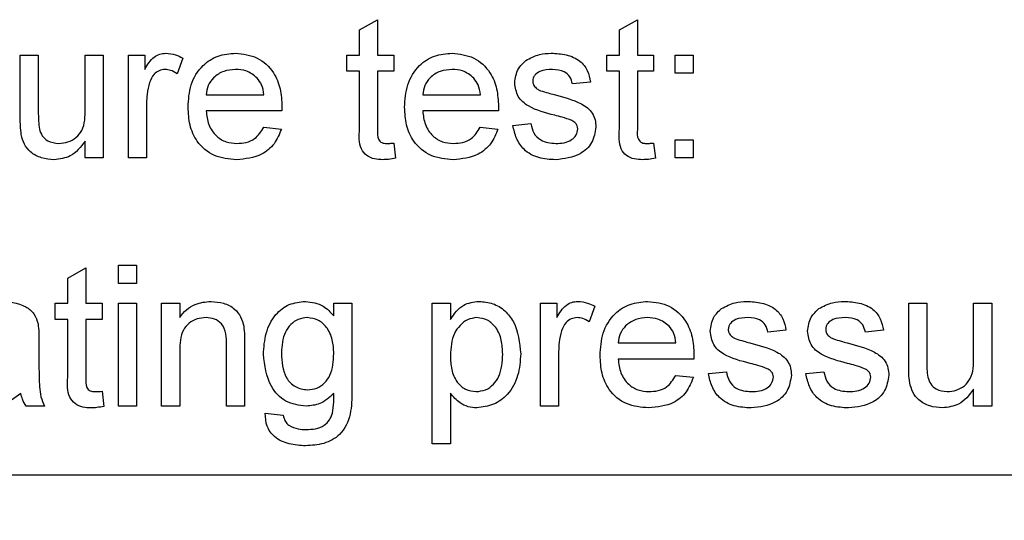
# Paper-space layout 'Blatt3' of a CAD drawing. Header units: millimetres. Extents: x 5 to 418, y 2 to 292.
# Tile 12 of 36: x 243 to 252, y 118 to 123. Entities that reach past the tile are written whole.
import ezdxf

# ---------------------------------------------------------------- set-up
doc = ezdxf.new("R2010")
doc.units = ezdxf.units.MM
doc.layers.add('SLD-0', color=7, linetype='Continuous')
doc.styles.add('SLDTEXTSTYLE0', font='TXT', dxfattribs={"width": 0.605})
doc.styles.add('SLDTEXTSTYLE2', font='TXT', dxfattribs={"width": 0.57})
doc.dimstyles.new('SLDDIMSTYLE2', dxfattribs={"dimtxt": 3.5, "dimasz": 3.302, "dimexe": 0, "dimexo": 0.0625, "dimgap": 0.875, "dimtad": 1, "dimlfac": 1.5, "dimrnd": 1e-09, "dimzin": 12, "dimdsep": 46, "dimtxsty": 'SLDTEXTSTYLE0', "dimsah": 1, "dimcen": 0.09, "dimadec": 0, "dimazin": 3, "dimtfac": 1, "dimtmove": 0, "dimatfit": 0, "dimfxl": 1, "dimfrac": 2, "dimtolj": 1, "dimtzin": 12, "dimarcsym": 0})

# ---------------------------------------------------------------- blocks, each defined once
blk = doc.blocks.new('_D_18')
at = {"layer": 'SLD-0', "color": 7}
for p, q in [((225.7898, 118.7998), (225.7898, 95.9895)), ((232.4565, 118.7998), (232.4565, 95.9895)), ((225.7898, 96.9895), (219.4398, 96.9895)), ((225.7898, 96.9895), (232.4565, 96.9895)), ((232.4565, 96.9895), (255.9048, 96.9895))]:
    blk.add_line(p, q, dxfattribs=at)
for points in [[(225.7898, 96.9895), (222.4878, 97.4975), (222.4878, 96.4815)], [(232.4565, 96.9895), (235.7585, 96.4815), (235.7585, 97.4975)]]:
    blk.add_solid(points, dxfattribs=at)
at = {"layer": 'SLD-0', "color": 7, "char_height": 3.5, "attachment_point": 1}
for s, insert, style in [('%%c', (245.4547, 101.5012), 'SLDTEXTSTYLE0'), ('D =', (237.8373, 101.5109), 'SLDTEXTSTYLE2'), ('10', (250.5576, 101.5109), 'SLDTEXTSTYLE0')]:
    blk.add_mtext(s, dxfattribs=dict(at, insert=insert, style=style))

psp = doc.layouts.new('Blatt3')

# ---------------------------------------------------------------- linework, layer by layer
at = {"color": 7, "linetype": 'Continuous', "lineweight": 25}
for p, q in [((245.8411, 122.8113), (246.012, 122.9086)), ((246.012, 122.9086), (246.012, 122.5741)), ((248.3026, 122.8113), (248.4736, 122.9086)), ((248.4736, 122.9086), (248.4736, 122.5741)), ((245.8411, 122.5741), (245.8411, 122.8113)), ((248.3026, 122.5741), (248.3026, 122.8113)), ((242.6274, 121.9735), (242.6274, 122.5741)), ((242.6274, 122.5741), (242.7983, 122.5741)), ((242.7983, 122.5741), (242.7983, 122.0442)), ((243.2428, 122.0624), (243.2428, 122.5741)), ((243.2428, 122.5741), (243.4137, 122.5741)), ((243.4137, 122.5741), (243.4137, 121.5998)), ((243.653, 122.5741), (243.8069, 122.5741)), ((243.653, 121.5998), (243.653, 122.5741)), ((243.8069, 122.5741), (243.8069, 122.4382)), ((245.7214, 122.5741), (245.8411, 122.5741)), ((245.7214, 122.4203), (245.7214, 122.5741)), ((246.012, 122.5741), (246.1659, 122.5741)), ((246.1659, 122.5741), (246.1659, 122.4203)), ((248.183, 122.5741), (248.3026, 122.5741)), ((248.183, 122.4203), (248.183, 122.5741)), ((248.4736, 122.5741), (248.6274, 122.5741)), ((248.6274, 122.5741), (248.6274, 122.4203)), ((248.8325, 122.4032), (248.8325, 122.5741)), ((248.8325, 122.5741), (249.0035, 122.5741)), ((249.0035, 122.5741), (249.0035, 122.4032)), ((244.1659, 122.5456), (244.1124, 122.3973)), ((245.8411, 122.4203), (245.7214, 122.4203)), ((245.8411, 121.8736), (245.8411, 122.4203)), ((246.1659, 122.4203), (246.012, 122.4203)), ((246.012, 122.4203), (246.012, 121.8674)), ((248.3026, 122.4203), (248.183, 122.4203)), ((248.3026, 121.8736), (248.3026, 122.4203)), ((248.6274, 122.4203), (248.4736, 122.4203)), ((248.4736, 122.4203), (248.4736, 121.8674)), ((249.0035, 122.4032), (248.8325, 122.4032)), ((248.0291, 122.3177), (247.8582, 122.3006)), ((244.3881, 122.1981), (244.9351, 122.1981)), ((246.4394, 122.1981), (246.9864, 122.1981)), ((243.824, 122.1174), (243.824, 121.5998)), ((245.1052, 122.0442), (244.3881, 122.0442)), ((247.1565, 122.0442), (246.4394, 122.0442)), ((247.2941, 121.9075), (247.465, 121.9246)), ((244.9332, 121.8904), (245.1007, 121.8733)), ((246.9845, 121.8904), (247.152, 121.8733)), ((243.2428, 121.5998), (243.2428, 121.759)), ((246.1659, 121.7408), (246.183, 121.5974)), ((248.6274, 121.7408), (248.6445, 121.5974)), ((248.8325, 121.5998), (248.8325, 121.7707)), ((248.8325, 121.7707), (249.0035, 121.7707)), ((249.0035, 121.7707), (249.0035, 121.5998)), ((243.4137, 121.5998), (243.2428, 121.5998)), ((243.824, 121.5998), (243.653, 121.5998)), ((249.0035, 121.5998), (248.8325, 121.5998)), ((243.0777, 120.4609), (243.2487, 120.5581)), ((243.2487, 120.5581), (243.2487, 120.2237)), ((243.5564, 120.4118), (243.5564, 120.5827)), ((243.5564, 120.5827), (243.7273, 120.5827)), ((243.7273, 120.5827), (243.7273, 120.4118)), ((243.0777, 120.2237), (243.0777, 120.4609)), ((243.7273, 120.4118), (243.5564, 120.4118)), ((242.9581, 120.0699), (242.9581, 120.2237)), ((242.9581, 120.2237), (243.0777, 120.2237)), ((243.2487, 120.2237), (243.4025, 120.2237)), ((243.4025, 120.2237), (243.4025, 120.0699)), ((243.5564, 119.2494), (243.5564, 120.2237)), ((243.5564, 120.2237), (243.7273, 120.2237)), ((243.7273, 120.2237), (243.7273, 119.2494)), ((243.9666, 119.2494), (243.9666, 120.2237)), ((243.9666, 120.2237), (244.1376, 120.2237)), ((244.1376, 120.2237), (244.1376, 120.0878)), ((245.597, 120.1041), (245.597, 120.2237)), ((245.597, 120.2237), (245.7679, 120.2237)), ((245.7679, 120.2237), (245.7679, 119.3933)), ((246.5307, 118.8904), (246.5307, 120.2237)), ((246.5307, 120.2237), (246.7017, 120.2237)), ((246.7017, 120.2237), (246.7017, 120.0691)), ((247.5564, 120.2237), (247.7102, 120.2237)), ((247.5564, 119.2494), (247.5564, 120.2237)), ((247.7102, 120.2237), (247.7102, 120.0878)), ((248.0692, 120.1951), (248.0158, 120.0469)), ((251.0436, 120.2237), (251.2145, 120.2237)), ((251.0436, 119.623), (251.0436, 120.2237)), ((251.2145, 120.2237), (251.2145, 119.6938)), ((251.6589, 120.2237), (251.8299, 120.2237)), ((251.6589, 119.712), (251.6589, 120.2237)), ((251.8299, 120.2237), (251.8299, 119.2494)), ((243.0777, 120.0699), (242.9581, 120.0699)), ((243.0777, 119.5231), (243.0777, 120.0699)), ((243.4025, 120.0699), (243.2487, 120.0699)), ((243.2487, 120.0699), (243.2487, 119.517)), ((249.8812, 119.9673), (249.7102, 119.9502)), ((250.8042, 119.9673), (250.6333, 119.9502)), ((242.8042, 119.881), (242.8042, 119.6724)), ((244.1376, 119.7718), (244.1376, 119.2494)), ((244.582, 119.2494), (244.582, 119.8311)), ((244.753, 119.8455), (244.753, 119.2494)), ((248.2914, 119.8477), (248.8384, 119.8477)), ((247.7273, 119.767), (247.7273, 119.2494)), ((249.0086, 119.6938), (248.2914, 119.6938)), ((248.8366, 119.54), (249.004, 119.5229)), ((249.1461, 119.5571), (249.3171, 119.5741)), ((250.0692, 119.5571), (250.2401, 119.5741)), ((251.6589, 119.2494), (251.6589, 119.4086)), ((243.4025, 119.3904), (243.4196, 119.247)), ((246.7017, 119.3717), (246.7017, 118.8904)), ((242.8555, 119.2494), (242.6846, 119.2494)), ((243.7273, 119.2494), (243.5564, 119.2494)), ((244.1376, 119.2494), (243.9666, 119.2494)), ((244.753, 119.2494), (244.582, 119.2494)), ((247.7273, 119.2494), (247.5564, 119.2494)), ((251.8299, 119.2494), (251.6589, 119.2494)), ((244.9474, 119.181), (245.1183, 119.1639)), ((246.7017, 118.8904), (246.5307, 118.8904)), ((235.7898, 118.5998), (266.4565, 118.5998))]:
    psp.add_line(p, q, dxfattribs=at)
for points, knots in [([(243.8069, 122.4382), (243.8325, 122.4816), (243.8681, 122.5422), (243.9475, 122.5861), (243.9864, 122.5895), (244.0059, 122.5912)], [0, 0, 0, 0, 0.559599, 0.779772, 1, 1, 1, 1]), ([(244.0059, 122.5912), (244.0374, 122.5882), (244.0937, 122.5828), (244.1438, 122.557), (244.1659, 122.5456)], [0, 0, 0, 0, 0.559546, 1, 1, 1, 1]), ([(244.2171, 122.0787), (244.2214, 122.151), (244.2298, 122.2951), (244.3377, 122.4729), (244.4974, 122.5769), (244.6107, 122.5865), (244.6675, 122.5912)], [0, 0, 0, 0, 0.280748, 0.559775, 0.779666, 1, 1, 1, 1]), ([(244.6675, 122.5912), (244.7382, 122.5831), (244.8795, 122.5667), (245.0301, 122.4239), (245.0976, 122.2539), (245.1032, 122.1434), (245.106, 122.088)], [0, 0, 0, 0, 0.279366, 0.558398, 0.778885, 1, 1, 1, 1]), ([(246.2684, 122.0787), (246.2727, 122.151), (246.2811, 122.2951), (246.389, 122.4729), (246.5486, 122.5769), (246.662, 122.5865), (246.7187, 122.5912)], [0, 0, 0, 0, 0.280748, 0.559775, 0.779666, 1, 1, 1, 1]), ([(246.7187, 122.5912), (246.7895, 122.5831), (246.9308, 122.5667), (247.0814, 122.4239), (247.1489, 122.2539), (247.1545, 122.1434), (247.1573, 122.088)], [0, 0, 0, 0, 0.279366, 0.558398, 0.778885, 1, 1, 1, 1]), ([(247.4183, 122.5229), (247.4601, 122.5453), (247.535, 122.5853), (247.6195, 122.5894), (247.6568, 122.5912)], [0, 0, 0, 0, 0.558938, 1, 1, 1, 1]), ([(247.6568, 122.5912), (247.7047, 122.5884), (247.8002, 122.5826), (247.9283, 122.5305), (248.0069, 122.4292), (248.0217, 122.355), (248.0291, 122.3177)], [0, 0, 0, 0, 0.280737, 0.560427, 0.77945, 1, 1, 1, 1]), ([(247.3112, 122.3087), (247.3176, 122.3558), (247.329, 122.4402), (247.3909, 122.4976), (247.4183, 122.5229)], [0, 0, 0, 0, 0.558927, 1, 1, 1, 1]), ([(243.9992, 122.4374), (243.9798, 122.435), (243.9409, 122.4303), (243.8823, 122.3875), (243.8625, 122.341), (243.8504, 122.3127)], [0, 0, 0, 0, 0.280305, 0.560911, 1, 1, 1, 1]), ([(244.1124, 122.3973), (244.0929, 122.4098), (244.0581, 122.4319), (244.0172, 122.4357), (243.9992, 122.4374)], [0, 0, 0, 0, 0.5601157, 1, 1, 1, 1]), ([(244.6667, 122.4374), (244.6285, 122.4342), (244.5523, 122.4278), (244.4604, 122.3686), (244.4019, 122.2873), (244.3927, 122.2278), (244.3881, 122.1981)], [0, 0, 0, 0, 0.28019, 0.559728, 0.779642, 1, 1, 1, 1]), ([(244.8723, 122.3557), (244.8383, 122.3826), (244.7775, 122.4307), (244.7006, 122.4353), (244.6667, 122.4374)], [0, 0, 0, 0, 0.558512, 1, 1, 1, 1]), ([(246.7179, 122.4374), (246.6798, 122.4342), (246.6035, 122.4278), (246.5116, 122.3686), (246.4532, 122.2873), (246.444, 122.2278), (246.4394, 122.1981)], [0, 0, 0, 0, 0.28019, 0.559728, 0.779642, 1, 1, 1, 1]), ([(246.9236, 122.3557), (246.8896, 122.3826), (246.8288, 122.4307), (246.7519, 122.4353), (246.7179, 122.4374)], [0, 0, 0, 0, 0.558512, 1, 1, 1, 1]), ([(247.6693, 122.4374), (247.6279, 122.4364), (247.5658, 122.435), (247.5069, 122.3915), (247.4849, 122.3566), (247.483, 122.3362), (247.4821, 122.326)], [0, 0, 0, 0, 0.49977, 0.749095, 0.874592, 1, 1, 1, 1]), ([(247.8582, 122.3006), (247.8521, 122.3242), (247.8398, 122.3712), (247.7703, 122.4304), (247.7076, 122.4347), (247.6693, 122.4374)], [0, 0, 0, 0, 0.280304, 0.560237, 1, 1, 1, 1]), ([(243.8504, 122.3127), (243.8417, 122.2767), (243.8262, 122.2125), (243.8247, 122.1465), (243.824, 122.1174)], [0, 0, 0, 0, 0.559888, 1, 1, 1, 1]), ([(244.9351, 122.1981), (244.9306, 122.2306), (244.9227, 122.2886), (244.8877, 122.3352), (244.8723, 122.3557)], [0, 0, 0, 0, 0.560674, 1, 1, 1, 1]), ([(246.9864, 122.1981), (246.9819, 122.2306), (246.974, 122.2886), (246.939, 122.3352), (246.9236, 122.3557)], [0, 0, 0, 0, 0.560674, 1, 1, 1, 1]), ([(247.6904, 122.0039), (247.6037, 122.0259), (247.4953, 122.0535), (247.3848, 122.128), (247.3272, 122.1975), (247.3176, 122.2643), (247.3112, 122.3087)], [0, 0, 0, 0, 0.501321, 0.626592, 0.751817, 1, 1, 1, 1]), ([(247.4821, 122.326), (247.4831, 122.3156), (247.4849, 122.2971), (247.4954, 122.2818), (247.5, 122.275)], [0, 0, 0, 0, 0.559236, 1, 1, 1, 1]), ([(247.5, 122.275), (247.5092, 122.2658), (247.5257, 122.2493), (247.547, 122.2401), (247.5564, 122.236)], [0, 0, 0, 0, 0.559084, 1, 1, 1, 1]), ([(247.5564, 122.236), (247.5804, 122.2287), (247.6233, 122.2156), (247.6666, 122.2038), (247.6856, 122.1986)], [0, 0, 0, 0, 0.559965, 1, 1, 1, 1]), ([(247.6856, 122.1986), (247.7743, 122.1759), (247.8852, 122.1474), (248.0022, 122.0757), (248.0483, 122.0244), (248.0764, 121.9608), (248.0791, 121.9153), (248.0804, 121.8925)], [0, 0, 0, 0, 0.500446, 0.625396, 0.750274, 0.875069, 1, 1, 1, 1]), ([(242.7983, 122.0442), (242.7982, 122.0122), (242.798, 121.955), (242.8051, 121.8982), (242.8082, 121.8733)], [0, 0, 0, 0, 0.560241, 1, 1, 1, 1]), ([(242.9925, 121.7365), (243.0217, 121.7395), (243.08, 121.7453), (243.1585, 121.7884), (243.2407, 121.89), (243.2419, 121.9913), (243.2428, 122.0624)], [0, 0, 0, 0, 0.187111, 0.374253, 0.560834, 1, 1, 1, 1]), ([(244.6765, 121.5827), (244.6045, 121.5892), (244.4607, 121.6021), (244.2997, 121.7382), (244.226, 121.9099), (244.2201, 122.0224), (244.2171, 122.0787)], [0, 0, 0, 0, 0.279952, 0.558661, 0.778994, 1, 1, 1, 1]), ([(244.3881, 122.0442), (244.3934, 122.0001), (244.4039, 121.912), (244.4753, 121.8064), (244.5748, 121.7453), (244.6444, 121.7395), (244.6792, 121.7365)], [0, 0, 0, 0, 0.2806334, 0.5596873, 0.7796605, 1, 1, 1, 1]), ([(245.106, 122.088), (245.1059, 122.0799), (245.1057, 122.0653), (245.1054, 122.0507), (245.1052, 122.0442)], [0, 0, 0, 0, 0.559999, 1, 1, 1, 1]), ([(246.7278, 121.5827), (246.6558, 121.5892), (246.5119, 121.6021), (246.351, 121.7382), (246.2773, 121.9099), (246.2714, 122.0224), (246.2684, 122.0787)], [0, 0, 0, 0, 0.279952, 0.558661, 0.778994, 1, 1, 1, 1]), ([(246.4394, 122.0442), (246.4447, 122.0001), (246.4552, 121.912), (246.5266, 121.8064), (246.626, 121.7453), (246.6957, 121.7395), (246.7305, 121.7365)], [0, 0, 0, 0, 0.280633, 0.559687, 0.779661, 1, 1, 1, 1]), ([(247.1573, 122.088), (247.1572, 122.0799), (247.157, 122.0653), (247.1567, 122.0507), (247.1565, 122.0442)], [0, 0, 0, 0, 0.559999, 1, 1, 1, 1]), ([(242.637, 121.8201), (242.6336, 121.8487), (242.6274, 121.8996), (242.6274, 121.9509), (242.6274, 121.9735)], [0, 0, 0, 0, 0.559839, 1, 1, 1, 1]), ([(247.465, 121.9246), (247.4719, 121.8938), (247.4856, 121.8325), (247.5685, 121.7476), (247.6505, 121.7408), (247.7006, 121.7365)], [0, 0, 0, 0, 0.281314, 0.561069, 1, 1, 1, 1]), ([(247.851, 121.954), (247.8215, 121.9648), (247.7688, 121.9842), (247.7144, 121.9979), (247.6904, 122.0039)], [0, 0, 0, 0, 0.559788, 1, 1, 1, 1]), ([(247.9095, 121.8752), (247.9084, 121.8849), (247.9063, 121.9043), (247.8859, 121.9337), (247.8642, 121.9463), (247.851, 121.954)], [0, 0, 0, 0, 0.279757, 0.559839, 1, 1, 1, 1]), ([(242.8082, 121.8733), (242.8158, 121.8512), (242.8309, 121.807), (242.8952, 121.7481), (242.9557, 121.7409), (242.9925, 121.7365)], [0, 0, 0, 0, 0.280864, 0.561194, 1, 1, 1, 1]), ([(245.1007, 121.8733), (245.0815, 121.8248), (245.0431, 121.7278), (244.8939, 121.6034), (244.7589, 121.5905), (244.6765, 121.5827)], [0, 0, 0, 0, 0.280613, 0.560833, 1, 1, 1, 1]), ([(244.6792, 121.7365), (244.7087, 121.7382), (244.7675, 121.7416), (244.8683, 121.7838), (244.9086, 121.85), (244.9332, 121.8904)], [0, 0, 0, 0, 0.2812824, 0.5619063, 1, 1, 1, 1]), ([(246.0625, 121.5827), (246.0356, 121.5837), (245.982, 121.5856), (245.9049, 121.6166), (245.8312, 121.7144), (245.837, 121.8078), (245.8411, 121.8736)], [0, 0, 0, 0, 0.187433, 0.373821, 0.559462, 1, 1, 1, 1]), ([(246.012, 121.8674), (246.0099, 121.8353), (246.0072, 121.7951), (246.0337, 121.7563), (246.0595, 121.7382), (246.0831, 121.7372), (246.0988, 121.7365)], [0, 0, 0, 0, 0.4995957, 0.6252386, 0.7503541, 1, 1, 1, 1]), ([(247.152, 121.8733), (247.1328, 121.8248), (247.0944, 121.7278), (246.9452, 121.6034), (246.8102, 121.5905), (246.7278, 121.5827)], [0, 0, 0, 0, 0.280613, 0.560833, 1, 1, 1, 1]), ([(246.7305, 121.7365), (246.7599, 121.7382), (246.8188, 121.7416), (246.9196, 121.7838), (246.9599, 121.85), (246.9845, 121.8904)], [0, 0, 0, 0, 0.281282, 0.561906, 1, 1, 1, 1]), ([(247.6987, 121.5827), (247.6447, 121.5852), (247.5371, 121.5903), (247.399, 121.6644), (247.3218, 121.7834), (247.3033, 121.8661), (247.2941, 121.9075)], [0, 0, 0, 0, 0.280739, 0.559297, 0.779311, 1, 1, 1, 1]), ([(248.0804, 121.8925), (248.0722, 121.8413), (248.0557, 121.7389), (247.9126, 121.6059), (247.7798, 121.5915), (247.6987, 121.5827)], [0, 0, 0, 0, 0.279926, 0.560038, 1, 1, 1, 1]), ([(247.7006, 121.7365), (247.7267, 121.7375), (247.7789, 121.7394), (247.8481, 121.7651), (247.8988, 121.8137), (247.9059, 121.8547), (247.9095, 121.8752)], [0, 0, 0, 0, 0.281188, 0.560952, 0.781095, 1, 1, 1, 1]), ([(248.524, 121.5827), (248.4972, 121.5837), (248.4435, 121.5856), (248.3664, 121.6166), (248.2927, 121.7144), (248.2985, 121.8078), (248.3026, 121.8736)], [0, 0, 0, 0, 0.187433, 0.373821, 0.559462, 1, 1, 1, 1]), ([(248.4736, 121.8674), (248.4714, 121.8353), (248.4687, 121.7951), (248.4952, 121.7563), (248.5211, 121.7382), (248.5447, 121.7372), (248.5604, 121.7365)], [0, 0, 0, 0, 0.499596, 0.625239, 0.750354, 1, 1, 1, 1]), ([(242.9466, 121.5827), (242.9068, 121.5863), (242.8272, 121.5935), (242.7256, 121.646), (242.6603, 121.7286), (242.6448, 121.7896), (242.637, 121.8201)], [0, 0, 0, 0, 0.280286, 0.560186, 0.779607, 1, 1, 1, 1]), ([(243.2428, 121.759), (243.2, 121.7034), (243.1236, 121.6041), (243.0007, 121.5893), (242.9466, 121.5827)], [0, 0, 0, 0, 0.559466, 1, 1, 1, 1]), ([(246.0988, 121.7365), (246.1114, 121.7369), (246.1338, 121.7376), (246.1561, 121.7398), (246.1659, 121.7408)], [0, 0, 0, 0, 0.559965, 1, 1, 1, 1]), ([(248.5604, 121.7365), (248.5729, 121.7369), (248.5953, 121.7376), (248.6176, 121.7398), (248.6274, 121.7408)], [0, 0, 0, 0, 0.559965, 1, 1, 1, 1]), ([(246.183, 121.5974), (246.1607, 121.5929), (246.1209, 121.585), (246.0803, 121.5834), (246.0625, 121.5827)], [0, 0, 0, 0, 0.560078, 1, 1, 1, 1]), ([(248.6445, 121.5974), (248.6222, 121.5929), (248.5824, 121.585), (248.5419, 121.5834), (248.524, 121.5827)], [0, 0, 0, 0, 0.560078, 1, 1, 1, 1]), ([(242.4252, 120.2408), (242.5143, 120.2361), (242.6384, 120.2294), (242.7661, 120.1273), (242.786, 120.0606), (242.796, 120.0271)], [0, 0, 0, 0, 0.559253, 0.779195, 1, 1, 1, 1]), ([(244.1376, 120.0878), (244.1576, 120.1135), (244.1976, 120.165), (244.2988, 120.2284), (244.3829, 120.2361), (244.4343, 120.2408)], [0, 0, 0, 0, 0.280554, 0.560815, 1, 1, 1, 1]), ([(244.4343, 120.2408), (244.4741, 120.2375), (244.5535, 120.231), (244.6561, 120.1798), (244.7201, 120.0963), (244.7361, 120.0356), (244.7441, 120.0052)], [0, 0, 0, 0, 0.280216, 0.559971, 0.779636, 1, 1, 1, 1]), ([(244.9303, 119.7395), (244.9352, 119.8066), (244.9451, 119.9404), (245.0291, 120.1128), (245.1697, 120.2244), (245.2756, 120.2353), (245.3285, 120.2408)], [0, 0, 0, 0, 0.280872, 0.560614, 0.780191, 1, 1, 1, 1]), ([(245.3285, 120.2408), (245.388, 120.2327), (245.4944, 120.2182), (245.5656, 120.139), (245.597, 120.1041)], [0, 0, 0, 0, 0.558411, 1, 1, 1, 1]), ([(246.7017, 120.0691), (246.7393, 120.1232), (246.8065, 120.2199), (246.9218, 120.2344), (246.9725, 120.2408)], [0, 0, 0, 0, 0.560159, 1, 1, 1, 1]), ([(246.9725, 120.2408), (247.017, 120.2369), (247.1061, 120.2291), (247.2224, 120.1568), (247.3429, 120.0014), (247.3578, 119.85), (247.3683, 119.7438)], [0, 0, 0, 0, 0.18709, 0.374052, 0.561104, 1, 1, 1, 1]), ([(247.7102, 120.0878), (247.7358, 120.1312), (247.7714, 120.1918), (247.8509, 120.2356), (247.8898, 120.2391), (247.9092, 120.2408)], [0, 0, 0, 0, 0.559599, 0.779772, 1, 1, 1, 1]), ([(247.9092, 120.2408), (247.9407, 120.2378), (247.997, 120.2324), (248.0471, 120.2065), (248.0692, 120.1951)], [0, 0, 0, 0, 0.559546, 1, 1, 1, 1]), ([(248.1205, 119.7283), (248.1247, 119.8006), (248.1332, 119.9447), (248.2411, 120.1225), (248.4007, 120.2265), (248.5141, 120.236), (248.5708, 120.2408)], [0, 0, 0, 0, 0.280748, 0.559775, 0.779666, 1, 1, 1, 1]), ([(248.5708, 120.2408), (248.6415, 120.2326), (248.7829, 120.2163), (248.9334, 120.0735), (249.0009, 119.9035), (249.0066, 119.793), (249.0094, 119.7376)], [0, 0, 0, 0, 0.279366, 0.558398, 0.778885, 1, 1, 1, 1]), ([(249.2703, 120.1724), (249.3122, 120.1948), (249.3871, 120.2349), (249.4716, 120.239), (249.5088, 120.2408)], [0, 0, 0, 0, 0.558938, 1, 1, 1, 1]), ([(249.5088, 120.2408), (249.5567, 120.2379), (249.6523, 120.2322), (249.7803, 120.1801), (249.8589, 120.0788), (249.8737, 120.0046), (249.8812, 119.9673)], [0, 0, 0, 0, 0.280737, 0.560427, 0.77945, 1, 1, 1, 1]), ([(250.1934, 120.1724), (250.2353, 120.1948), (250.3101, 120.2349), (250.3946, 120.239), (250.4319, 120.2408)], [0, 0, 0, 0, 0.558938, 1, 1, 1, 1]), ([(250.4319, 120.2408), (250.4798, 120.2379), (250.5753, 120.2322), (250.7034, 120.1801), (250.782, 120.0788), (250.7968, 120.0046), (250.8042, 119.9673)], [0, 0, 0, 0, 0.280737, 0.560427, 0.77945, 1, 1, 1, 1]), ([(249.1632, 119.9582), (249.1696, 120.0054), (249.181, 120.0898), (249.243, 120.1472), (249.2703, 120.1724)], [0, 0, 0, 0, 0.5589275, 1, 1, 1, 1]), ([(250.0863, 119.9582), (250.0927, 120.0054), (250.1041, 120.0898), (250.1661, 120.1472), (250.1934, 120.1724)], [0, 0, 0, 0, 0.558927, 1, 1, 1, 1]), ([(244.3868, 120.087), (244.3582, 120.0846), (244.301, 120.0799), (244.2236, 120.0388), (244.1419, 119.9404), (244.1393, 119.8414), (244.1376, 119.7718)], [0, 0, 0, 0, 0.187273, 0.374362, 0.56054, 1, 1, 1, 1]), ([(244.582, 119.8311), (244.5818, 119.8656), (244.5812, 119.9342), (244.5462, 120.0287), (244.4681, 120.0797), (244.4139, 120.0845), (244.3868, 120.087)], [0, 0, 0, 0, 0.28168, 0.559785, 0.779587, 1, 1, 1, 1]), ([(245.3462, 120.087), (245.3171, 120.0838), (245.2588, 120.0774), (245.1867, 120.0242), (245.1115, 119.9206), (245.1055, 119.8211), (245.1013, 119.7512)], [0, 0, 0, 0, 0.186767, 0.373586, 0.560632, 1, 1, 1, 1]), ([(245.597, 119.7459), (245.5951, 119.7903), (245.5914, 119.879), (245.5395, 119.994), (245.4509, 120.073), (245.3811, 120.0823), (245.3462, 120.087)], [0, 0, 0, 0, 0.281134, 0.56058, 0.780632, 1, 1, 1, 1]), ([(246.9535, 120.087), (246.9232, 120.0829), (246.8623, 120.0746), (246.7898, 120.0149), (246.7127, 119.9058), (246.7062, 119.8016), (246.7017, 119.7285)], [0, 0, 0, 0, 0.186313, 0.373288, 0.560513, 1, 1, 1, 1]), ([(247.1974, 119.7414), (247.1957, 119.7857), (247.1923, 119.8741), (247.1439, 119.9899), (247.0578, 120.0715), (246.9883, 120.0818), (246.9535, 120.087)], [0, 0, 0, 0, 0.281282, 0.560954, 0.780919, 1, 1, 1, 1]), ([(247.9025, 120.087), (247.8831, 120.0846), (247.8442, 120.0798), (247.7857, 120.0371), (247.7659, 119.9906), (247.7538, 119.9622)], [0, 0, 0, 0, 0.2803051, 0.5609106, 1, 1, 1, 1]), ([(248.0158, 120.0469), (247.9963, 120.0593), (247.9615, 120.0815), (247.9205, 120.0853), (247.9025, 120.087)], [0, 0, 0, 0, 0.560116, 1, 1, 1, 1]), ([(248.57, 120.087), (248.5318, 120.0838), (248.4556, 120.0774), (248.3637, 120.0181), (248.3052, 119.9369), (248.296, 119.8774), (248.2914, 119.8477)], [0, 0, 0, 0, 0.28019, 0.559728, 0.779642, 1, 1, 1, 1]), ([(248.7757, 120.0052), (248.7417, 120.0321), (248.6808, 120.0803), (248.6039, 120.0849), (248.57, 120.087)], [0, 0, 0, 0, 0.558512, 1, 1, 1, 1]), ([(249.5214, 120.087), (249.4799, 120.086), (249.4178, 120.0846), (249.359, 120.0411), (249.337, 120.0061), (249.3351, 119.9858), (249.3342, 119.9756)], [0, 0, 0, 0, 0.49977, 0.749095, 0.874592, 1, 1, 1, 1]), ([(249.7102, 119.9502), (249.7041, 119.9738), (249.6919, 120.0208), (249.6224, 120.08), (249.5597, 120.0843), (249.5214, 120.087)], [0, 0, 0, 0, 0.280304, 0.560237, 1, 1, 1, 1]), ([(250.4445, 120.087), (250.403, 120.086), (250.3409, 120.0846), (250.2821, 120.0411), (250.2601, 120.0061), (250.2582, 119.9858), (250.2572, 119.9756)], [0, 0, 0, 0, 0.49977, 0.749095, 0.874592, 1, 1, 1, 1]), ([(250.6333, 119.9502), (250.6272, 119.9738), (250.615, 120.0208), (250.5454, 120.08), (250.4828, 120.0843), (250.4445, 120.087)], [0, 0, 0, 0, 0.2803044, 0.560237, 1, 1, 1, 1]), ([(242.796, 120.0271), (242.7989, 120), (242.8042, 119.9514), (242.8042, 119.9025), (242.8042, 119.881)], [0, 0, 0, 0, 0.559817, 1, 1, 1, 1]), ([(244.7441, 120.0052), (244.7473, 119.9755), (244.7529, 119.9224), (244.7529, 119.869), (244.753, 119.8455)], [0, 0, 0, 0, 0.559791, 1, 1, 1, 1]), ([(247.7538, 119.9622), (247.7451, 119.9263), (247.7296, 119.862), (247.728, 119.796), (247.7273, 119.767)], [0, 0, 0, 0, 0.559888, 1, 1, 1, 1]), ([(248.8384, 119.8477), (248.834, 119.8802), (248.826, 119.9382), (248.791, 119.9848), (248.7757, 120.0052)], [0, 0, 0, 0, 0.560674, 1, 1, 1, 1]), ([(249.5425, 119.6535), (249.4558, 119.6755), (249.3474, 119.7031), (249.2368, 119.7776), (249.1793, 119.847), (249.1696, 119.9138), (249.1632, 119.9582)], [0, 0, 0, 0, 0.501321, 0.626592, 0.751817, 1, 1, 1, 1]), ([(249.3342, 119.9756), (249.3352, 119.9652), (249.337, 119.9467), (249.3474, 119.9313), (249.3521, 119.9246)], [0, 0, 0, 0, 0.559236, 1, 1, 1, 1]), ([(250.4656, 119.6535), (250.3788, 119.6755), (250.2704, 119.7031), (250.1599, 119.7776), (250.1024, 119.847), (250.0927, 119.9138), (250.0863, 119.9582)], [0, 0, 0, 0, 0.501321, 0.626592, 0.751817, 1, 1, 1, 1]), ([(250.2572, 119.9756), (250.2582, 119.9652), (250.2601, 119.9467), (250.2705, 119.9313), (250.2751, 119.9246)], [0, 0, 0, 0, 0.559236, 1, 1, 1, 1]), ([(249.3521, 119.9246), (249.3613, 119.9154), (249.3777, 119.8989), (249.399, 119.8897), (249.4084, 119.8856)], [0, 0, 0, 0, 0.559084, 1, 1, 1, 1]), ([(249.4084, 119.8856), (249.4324, 119.8782), (249.4753, 119.8651), (249.5186, 119.8534), (249.5377, 119.8482)], [0, 0, 0, 0, 0.559965, 1, 1, 1, 1]), ([(250.2751, 119.9246), (250.2843, 119.9154), (250.3008, 119.8989), (250.3221, 119.8897), (250.3315, 119.8856)], [0, 0, 0, 0, 0.5590842, 1, 1, 1, 1]), ([(250.3315, 119.8856), (250.3555, 119.8782), (250.3984, 119.8651), (250.4417, 119.8534), (250.4608, 119.8482)], [0, 0, 0, 0, 0.5599649, 1, 1, 1, 1]), ([(249.5377, 119.8482), (249.6264, 119.8254), (249.7372, 119.797), (249.8543, 119.7253), (249.9003, 119.6739), (249.9284, 119.6104), (249.9311, 119.5649), (249.9324, 119.5421)], [0, 0, 0, 0, 0.5004464, 0.6253959, 0.750274, 0.8750687, 1, 1, 1, 1]), ([(250.4608, 119.8482), (250.5495, 119.8254), (250.6603, 119.797), (250.7773, 119.7253), (250.8234, 119.6739), (250.8515, 119.6104), (250.8542, 119.5649), (250.8555, 119.5421)], [0, 0, 0, 0, 0.500446, 0.625396, 0.750274, 0.875069, 1, 1, 1, 1]), ([(245.3366, 119.2494), (245.2692, 119.2574), (245.1344, 119.2735), (244.9645, 119.4636), (244.9433, 119.6349), (244.9303, 119.7395)], [0, 0, 0, 0, 0.280158, 0.56021, 1, 1, 1, 1]), ([(245.1013, 119.7512), (245.1054, 119.6692), (245.1116, 119.5462), (245.2279, 119.4208), (245.3084, 119.4091), (245.3486, 119.4032)], [0, 0, 0, 0, 0.4999916, 0.7502083, 1, 1, 1, 1]), ([(245.3486, 119.4032), (245.3783, 119.4063), (245.4378, 119.4125), (245.5131, 119.4651), (245.5884, 119.5727), (245.5935, 119.6745), (245.597, 119.7459)], [0, 0, 0, 0, 0.1867559, 0.3734648, 0.5603559, 1, 1, 1, 1]), ([(246.7017, 119.7285), (246.7034, 119.6843), (246.7067, 119.5961), (246.7542, 119.4796), (246.8423, 119.4002), (246.9119, 119.3908), (246.9466, 119.3861)], [0, 0, 0, 0, 0.281226, 0.560744, 0.780646, 1, 1, 1, 1]), ([(246.9466, 119.3861), (246.9771, 119.3896), (247.038, 119.3967), (247.1129, 119.4535), (247.1887, 119.5641), (247.1938, 119.6683), (247.1974, 119.7414)], [0, 0, 0, 0, 0.18658, 0.37341, 0.560325, 1, 1, 1, 1]), ([(247.3683, 119.7438), (247.3633, 119.6749), (247.3533, 119.5375), (247.2614, 119.3625), (247.1143, 119.2536), (247.0064, 119.2394), (246.9525, 119.2323)], [0, 0, 0, 0, 0.2807503, 0.5602778, 0.7801608, 1, 1, 1, 1]), ([(248.5799, 119.2323), (248.5078, 119.2388), (248.364, 119.2517), (248.2031, 119.3878), (248.1293, 119.5595), (248.1234, 119.672), (248.1205, 119.7283)], [0, 0, 0, 0, 0.279952, 0.558661, 0.778994, 1, 1, 1, 1]), ([(248.2914, 119.6938), (248.2967, 119.6496), (248.3073, 119.5615), (248.3787, 119.4559), (248.4781, 119.3949), (248.5477, 119.389), (248.5826, 119.3861)], [0, 0, 0, 0, 0.280633, 0.559687, 0.779661, 1, 1, 1, 1]), ([(249.0094, 119.7376), (249.0093, 119.7294), (249.0091, 119.7148), (249.0087, 119.7002), (249.0086, 119.6938)], [0, 0, 0, 0, 0.559999, 1, 1, 1, 1]), ([(251.2145, 119.6938), (251.2144, 119.6618), (251.2141, 119.6046), (251.2212, 119.5478), (251.2244, 119.5229)], [0, 0, 0, 0, 0.560241, 1, 1, 1, 1]), ([(251.4087, 119.3861), (251.4378, 119.389), (251.4961, 119.3949), (251.5746, 119.438), (251.6569, 119.5396), (251.6581, 119.6409), (251.6589, 119.712)], [0, 0, 0, 0, 0.187111, 0.374253, 0.560834, 1, 1, 1, 1]), ([(242.8042, 119.6724), (242.8045, 119.6237), (242.8048, 119.5434), (242.8083, 119.4318), (242.8192, 119.3371), (242.8434, 119.2786), (242.8555, 119.2494)], [0, 0, 0, 0, 0.340206, 0.560339, 0.780175, 1, 1, 1, 1]), ([(249.703, 119.6035), (249.6735, 119.6144), (249.6209, 119.6338), (249.5664, 119.6475), (249.5425, 119.6535)], [0, 0, 0, 0, 0.559788, 1, 1, 1, 1]), ([(249.7615, 119.5247), (249.7605, 119.5344), (249.7584, 119.5539), (249.7379, 119.5833), (249.7163, 119.5959), (249.703, 119.6035)], [0, 0, 0, 0, 0.279757, 0.559839, 1, 1, 1, 1]), ([(250.6261, 119.6035), (250.5966, 119.6144), (250.5439, 119.6338), (250.4895, 119.6475), (250.4656, 119.6535)], [0, 0, 0, 0, 0.559788, 1, 1, 1, 1]), ([(250.6846, 119.5247), (250.6835, 119.5344), (250.6815, 119.5539), (250.661, 119.5833), (250.6393, 119.5959), (250.6261, 119.6035)], [0, 0, 0, 0, 0.279757, 0.559839, 1, 1, 1, 1]), ([(251.0532, 119.4697), (251.0497, 119.4982), (251.0436, 119.5492), (251.0436, 119.6005), (251.0436, 119.623)], [0, 0, 0, 0, 0.559839, 1, 1, 1, 1]), ([(243.2992, 119.2323), (243.2723, 119.2332), (243.2187, 119.2352), (243.1416, 119.2662), (243.0678, 119.3639), (243.0736, 119.4574), (243.0777, 119.5231)], [0, 0, 0, 0, 0.187433, 0.373821, 0.559462, 1, 1, 1, 1]), ([(243.2487, 119.517), (243.2465, 119.4849), (243.2438, 119.4447), (243.2703, 119.4059), (243.2962, 119.3878), (243.3198, 119.3868), (243.3355, 119.3861)], [0, 0, 0, 0, 0.499596, 0.625239, 0.750354, 1, 1, 1, 1]), ([(249.004, 119.5229), (248.9848, 119.4743), (248.9464, 119.3773), (248.7972, 119.253), (248.6623, 119.2401), (248.5799, 119.2323)], [0, 0, 0, 0, 0.280613, 0.560833, 1, 1, 1, 1]), ([(248.5826, 119.3861), (248.612, 119.3878), (248.6708, 119.3912), (248.7717, 119.4334), (248.812, 119.4996), (248.8366, 119.54)], [0, 0, 0, 0, 0.281282, 0.561906, 1, 1, 1, 1]), ([(249.5508, 119.2323), (249.4967, 119.2348), (249.3891, 119.2399), (249.2511, 119.314), (249.1739, 119.433), (249.1554, 119.5157), (249.1461, 119.5571)], [0, 0, 0, 0, 0.280739, 0.559297, 0.779311, 1, 1, 1, 1]), ([(249.3171, 119.5741), (249.3239, 119.5434), (249.3376, 119.4821), (249.4205, 119.3972), (249.5026, 119.3903), (249.5526, 119.3861)], [0, 0, 0, 0, 0.281314, 0.561069, 1, 1, 1, 1]), ([(249.9324, 119.5421), (249.9242, 119.4909), (249.9077, 119.3885), (249.7647, 119.2554), (249.6319, 119.2411), (249.5508, 119.2323)], [0, 0, 0, 0, 0.279926, 0.560038, 1, 1, 1, 1]), ([(249.5526, 119.3861), (249.5788, 119.3871), (249.6309, 119.389), (249.7002, 119.4147), (249.7509, 119.4633), (249.758, 119.5043), (249.7615, 119.5247)], [0, 0, 0, 0, 0.281188, 0.560952, 0.781095, 1, 1, 1, 1]), ([(250.4738, 119.2323), (250.4198, 119.2348), (250.3122, 119.2399), (250.1741, 119.314), (250.097, 119.433), (250.0785, 119.5157), (250.0692, 119.5571)], [0, 0, 0, 0, 0.280739, 0.559297, 0.779311, 1, 1, 1, 1]), ([(250.2401, 119.5741), (250.247, 119.5434), (250.2607, 119.4821), (250.3436, 119.3972), (250.4256, 119.3903), (250.4757, 119.3861)], [0, 0, 0, 0, 0.281314, 0.561069, 1, 1, 1, 1]), ([(250.8555, 119.5421), (250.8473, 119.4909), (250.8308, 119.3885), (250.6878, 119.2554), (250.555, 119.2411), (250.4738, 119.2323)], [0, 0, 0, 0, 0.279926, 0.560038, 1, 1, 1, 1]), ([(250.4757, 119.3861), (250.5019, 119.3871), (250.554, 119.389), (250.6232, 119.4147), (250.6739, 119.4633), (250.681, 119.5043), (250.6846, 119.5247)], [0, 0, 0, 0, 0.281188, 0.560952, 0.781095, 1, 1, 1, 1]), ([(251.2244, 119.5229), (251.232, 119.5007), (251.2471, 119.4565), (251.3114, 119.3976), (251.3718, 119.3905), (251.4087, 119.3861)], [0, 0, 0, 0, 0.280864, 0.561194, 1, 1, 1, 1]), ([(251.3627, 119.2323), (251.3229, 119.2359), (251.2433, 119.243), (251.1417, 119.2956), (251.0765, 119.3782), (251.061, 119.4392), (251.0532, 119.4697)], [0, 0, 0, 0, 0.280286, 0.560186, 0.779607, 1, 1, 1, 1]), ([(251.6589, 119.4086), (251.6162, 119.353), (251.5398, 119.2537), (251.4169, 119.2388), (251.3627, 119.2323)], [0, 0, 0, 0, 0.559466, 1, 1, 1, 1]), ([(242.6333, 119.369), (242.575, 119.3256), (242.4708, 119.248), (242.3422, 119.2371), (242.2855, 119.2323)], [0, 0, 0, 0, 0.559971, 1, 1, 1, 1]), ([(242.6846, 119.2494), (242.671, 119.27), (242.6468, 119.307), (242.6374, 119.3501), (242.6333, 119.369)], [0, 0, 0, 0, 0.5596973, 1, 1, 1, 1]), ([(243.3355, 119.3861), (243.348, 119.3865), (243.3704, 119.3872), (243.3927, 119.3894), (243.4025, 119.3904)], [0, 0, 0, 0, 0.559965, 1, 1, 1, 1]), ([(245.7679, 119.3933), (245.768, 119.3196), (245.7682, 119.1735), (245.6777, 118.9764), (245.5036, 118.884), (245.3882, 118.8769), (245.3304, 118.8733)], [0, 0, 0, 0, 0.28194, 0.558884, 0.778943, 1, 1, 1, 1]), ([(245.597, 119.369), (245.5553, 119.3306), (245.4808, 119.262), (245.3807, 119.2532), (245.3366, 119.2494)], [0, 0, 0, 0, 0.559109, 1, 1, 1, 1]), ([(245.5855, 119.1815), (245.59, 119.2164), (245.5981, 119.2786), (245.5973, 119.3414), (245.597, 119.369)], [0, 0, 0, 0, 0.559582, 1, 1, 1, 1]), ([(246.9525, 119.2323), (246.9246, 119.2344), (246.8688, 119.2386), (246.7772, 119.2836), (246.7303, 119.3383), (246.7017, 119.3717)], [0, 0, 0, 0, 0.280378, 0.560577, 1, 1, 1, 1]), ([(243.4196, 119.247), (243.3973, 119.2425), (243.3575, 119.2346), (243.317, 119.233), (243.2992, 119.2323)], [0, 0, 0, 0, 0.560078, 1, 1, 1, 1]), ([(245.3304, 118.8733), (245.2783, 118.8764), (245.1743, 118.8825), (245.0377, 118.9439), (244.9539, 119.0569), (244.9496, 119.1395), (244.9474, 119.181)], [0, 0, 0, 0, 0.280999, 0.560787, 0.779843, 1, 1, 1, 1]), ([(245.1183, 119.1639), (245.1229, 119.1427), (245.1311, 119.1047), (245.1597, 119.079), (245.1723, 119.0677)], [0, 0, 0, 0, 0.560351, 1, 1, 1, 1]), ([(245.3339, 119.0271), (245.3638, 119.0283), (245.4235, 119.0305), (245.5032, 119.0605), (245.5602, 119.1152), (245.5771, 119.1594), (245.5855, 119.1815)], [0, 0, 0, 0, 0.280574, 0.559841, 0.779846, 1, 1, 1, 1]), ([(245.1723, 119.0677), (245.2009, 119.0539), (245.2522, 119.0291), (245.3089, 119.0277), (245.3339, 119.0271)], [0, 0, 0, 0, 0.558823, 1, 1, 1, 1])]:
    psp.add_open_spline(points, degree=3, knots=knots, dxfattribs=at)

# ---------------------------------------------------------------- dimensions: what is measured, and where the dimension line sits
at = {"layer": 'SLD-0', "color": 7}
dim = psp.add_linear_dim(base=(232.4565, 96.9895), p1=(225.7898, 118.7998), p2=(232.4565, 118.7998), text='D =%%c<>', dimstyle='SLDDIMSTYLE2', dxfattribs=at)
dim.commit()
dim.dimension.update_dxf_attribs({"geometry": '_D_18', "text_midpoint": (246.8711, 96.9895), "dimtype": 160})

doc.saveas('drawing.dxf')
